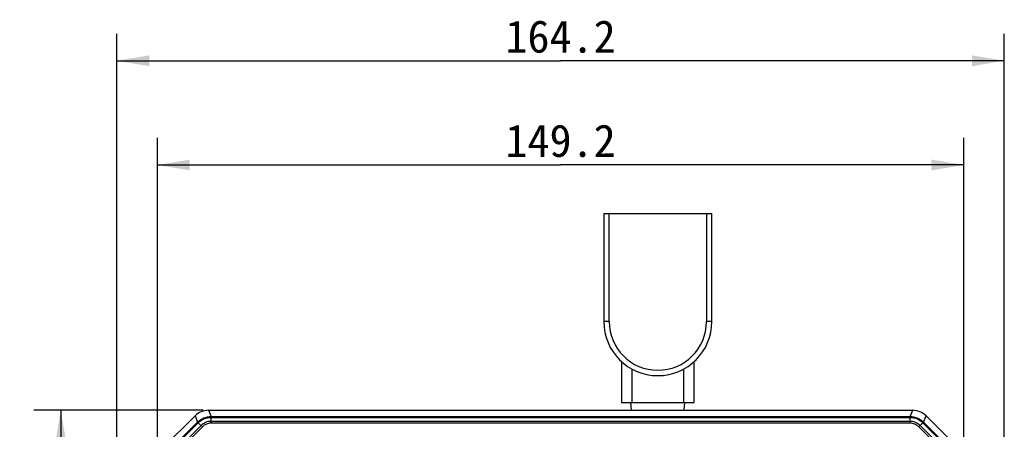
# Model space of a CAD drawing. Header units: millimetres. Extents: x 0 to 594, y 0 to 420.
# Tile 5 of 45: x 54 to 145, y 282 to 320. Entities that reach past the tile are written whole.
import ezdxf
from ezdxf.enums import TextEntityAlignment as Align

# ---------------------------------------------------------------- set-up
doc = ezdxf.new("R2010")
doc.units = ezdxf.units.MM
doc.header["$LTSCALE"] = 2
doc.layers.get('0').update_dxf_attribs({"linetype": 'CONTINUOUS'})
doc.layers.add('00_COMPONENTS', color=7, linetype='CONTINUOUS')
doc.layers.add('51__DRAFT_DIMS', color=7, linetype='CONTINUOUS')
doc.styles.get("Standard").update_dxf_attribs({"font": 'simfang.ttf'})
doc.dimstyles.new('DIMSTYLE_1', dxfattribs={"dimtxt": 3, "dimasz": 3, "dimexe": 2.5, "dimexo": 0.5, "dimgap": 0.75, "dimtad": 1, "dimdec": 1, "dimlfac": 2, "dimdsep": 46, "dimtxsty": 'Standard', "dimblk": '_FILLED', "dimblk1": '_FILLED', "dimblk2": '_FILLED', "dimcen": 0.09, "dimclrt": 3, "dimazin": 2, "dimtp": 0.5, "dimtm": 0.5, "dimtfac": 1, "dimtdec": 1, "dimtofl": 0, "dimtmove": 0, "dimatfit": 3, "dimldrblk": '_FILLED', "dimfxl": 1, "dimtolj": 1, "dimarcsym": 0})
doc.dimstyles.new('DIMSTYLE_2', dxfattribs={"dimtxt": 3, "dimasz": 3, "dimexe": 2.5, "dimexo": 0.5, "dimgap": 0.75, "dimtad": 1, "dimlfac": 2, "dimdsep": 46, "dimtxsty": 'Standard', "dimblk": '_FILLED', "dimblk1": '_FILLED', "dimblk2": '_FILLED', "dimcen": 0.09, "dimclrt": 3, "dimazin": 2, "dimtp": 0.5, "dimtm": 0.5, "dimtfac": 1, "dimtofl": 0, "dimtmove": 0, "dimatfit": 3, "dimldrblk": '_FILLED', "dimfxl": 1, "dimtolj": 1, "dimarcsym": 0})

# ---------------------------------------------------------------- blocks, each defined once
blk = doc.blocks.new('_FILLED')
at = {"color": 0, "linetype": 'ByBlock'}
blk.add_solid([(0, 0), (-1, 0.167), (-1, -0.167)], dxfattribs=at)
blk = doc.blocks.new('*D1')
at = {"layer": '51__DRAFT_DIMS', "color": 4}
for p, q in [((67.113, 279.958), (67.113, 309.388)), ((141.702, 279.958), (141.702, 309.388)), ((67.113, 306.888), (104.407, 306.888)), ((141.702, 306.888), (104.407, 306.888))]:
    blk.add_line(p, q, dxfattribs=at)
at = {"layer": '51__DRAFT_DIMS', "color": 4, "xscale": 3, "yscale": 3, "zscale": 3, "rotation": 180}
blk.add_blockref('_FILLED', (67.113, 306.888), dxfattribs=at)
at = {"layer": '51__DRAFT_DIMS', "color": 4, "xscale": 3, "yscale": 3, "zscale": 3}
blk.add_blockref('_FILLED', (141.702, 306.888), dxfattribs=at)
at = {"layer": '51__DRAFT_DIMS', "color": 3}
blk.add_text('149.2', height=3, dxfattribs=at).set_placement((104.407, 307.638), align=Align.CENTER)
blk = doc.blocks.new('*D2')
at = {"layer": '51__DRAFT_DIMS', "color": 4}
for p, q in [((63.357, 253.596), (63.357, 319.032)), ((145.457, 253.596), (145.457, 319.032)), ((63.357, 316.532), (104.407, 316.532)), ((145.457, 316.532), (104.407, 316.532))]:
    blk.add_line(p, q, dxfattribs=at)
at = {"layer": '51__DRAFT_DIMS', "color": 4, "xscale": 3, "yscale": 3, "zscale": 3, "rotation": 180}
blk.add_blockref('_FILLED', (63.357, 316.532), dxfattribs=at)
at = {"layer": '51__DRAFT_DIMS', "color": 4, "xscale": 3, "yscale": 3, "zscale": 3}
blk.add_blockref('_FILLED', (145.457, 316.532), dxfattribs=at)
at = {"layer": '51__DRAFT_DIMS', "color": 3}
blk.add_text('164.2', height=3, dxfattribs=at).set_placement((104.407, 317.282), align=Align.CENTER)
blk = doc.blocks.new('*D3')
at = {"layer": '51__DRAFT_DIMS', "color": 4}
for p, q in [((71.334, 284.179), (55.677, 284.179)), ((58.177, 284.179), (58.177, 246.781)), ((58.177, 209.382), (58.177, 246.781)), ((79.933, 209.382), (55.677, 209.382))]:
    blk.add_line(p, q, dxfattribs=at)
at = {"layer": '51__DRAFT_DIMS', "color": 4, "xscale": 3, "yscale": 3, "zscale": 3}
for p, rotation in [((58.177, 284.179), 90), ((58.177, 209.382), 270)]:
    blk.add_blockref('_FILLED', p, dxfattribs=dict(at, rotation=rotation))
at = {"layer": '51__DRAFT_DIMS', "color": 3}
blk.add_text('149.6', height=3, rotation=90, dxfattribs=at).set_placement((57.427, 246.781), align=Align.CENTER)

msp = doc.modelspace()

# ---------------------------------------------------------------- linework, layer by layer
at = {"layer": '00_COMPONENTS', "color": 0}
for p, q in [((108.4075, 302.3918), (108.4075, 292.3918)), ((108.4075, 302.3918), (118.4075, 302.3918)), ((108.9075, 292.3918), (108.9075, 302.3918)), ((117.9075, 302.3918), (117.9075, 292.3918)), ((118.4075, 292.3918), (118.4075, 302.3918)), ((108.9075, 292.3918), (108.4075, 292.3918)), ((118.4075, 292.3918), (117.9075, 292.3918)), ((110.0325, 288.7027), (110.0325, 284.8918)), ((111.0325, 284.8918), (111.0325, 287.9918)), ((115.7825, 287.9918), (115.7825, 284.8918)), ((116.7825, 284.8918), (116.7825, 288.7027)), ((110.0325, 284.8918), (116.7825, 284.8918)), ((110.9787, 284.1794), (110.9075, 284.8918)), ((115.8362, 284.1794), (115.9075, 284.8918)), ((67.625, 280.6947), (70.5974, 283.6672)), ((70.5974, 283.6672), (70.8358, 283.0917)), ((71.8341, 284.1794), (72.0725, 283.6039)), ((71.8341, 284.1794), (136.9809, 284.1794)), ((72.0725, 283.6039), (136.7425, 283.6039)), ((72.0738, 282.982), (72.0739, 283.5277)), ((72.0739, 283.5277), (136.7411, 283.5277)), ((136.7411, 282.982), (136.7411, 283.5277)), ((136.7425, 283.6039), (136.9809, 284.1794)), ((137.9792, 283.0917), (138.2176, 283.6672)), ((138.2176, 283.6672), (141.19, 280.6947)), ((68.2004, 280.4564), (70.8358, 283.0917)), ((68.2553, 280.4035), (70.8886, 283.0368)), ((71.1517, 282.7736), (68.5185, 280.1404)), ((71.2746, 282.6509), (68.6412, 280.0175)), ((71.2746, 282.6509), (70.8886, 283.0368)), ((136.7411, 282.982), (72.0738, 282.982)), ((136.7411, 283.1556), (72.0739, 283.1556)), ((137.5404, 282.6509), (137.9264, 283.0368)), ((140.1737, 280.0175), (137.5404, 282.6509)), ((140.2965, 280.1404), (137.6632, 282.7736)), ((137.9264, 283.0368), (140.5596, 280.4035)), ((137.9792, 283.0917), (140.6145, 280.4564))]:
    msp.add_line(p, q, dxfattribs=at)
for radius in [5, 4.5]:
    msp.add_arc((113.4075, 292.3918), radius, 180, 360, dxfattribs=at)
for centre, major_axis, start_param, end_param in [((71.835, 282.4283), (-0.6702, 1.6179), 5.8907385, 6.6756321), ((136.98, 282.4283), (0.6702, 1.6179), -0.3924468, 0.3924468)]:
    msp.add_ellipse(centre, major_axis=major_axis, ratio=0.9992864, start_param=start_param, end_param=end_param, dxfattribs=at)
for points, knots in [([(70.8358, 283.0917), (70.9966, 283.2525), (71.3855, 283.5133), (71.845, 283.6039), (72.0725, 283.6039)], [0, 0, 0, 0, 0.4999716, 1, 1, 1, 1]), ([(70.8886, 283.0368), (71.0428, 283.1909), (71.4155, 283.4409), (71.8559, 283.5278), (72.0739, 283.5277)], [0, 0, 0, 0, 0.4999715, 1, 1, 1, 1]), ([(72.0725, 283.6039), (72.0739, 283.5969), (72.0721, 283.5712), (72.0737, 283.546), (72.0739, 283.5277)], [0, 0, 0, 0, 0.2817756, 1, 1, 1, 1]), ([(136.7425, 283.6039), (136.7409, 283.597), (136.7429, 283.5712), (136.7412, 283.546), (136.7411, 283.5277)], [0, 0, 0, 0, 0.281788, 1, 1, 1, 1]), ([(136.7411, 283.5277), (136.9591, 283.5278), (137.3994, 283.4409), (137.7722, 283.191), (137.9264, 283.0368)], [0, 0, 0, 0, 0.4999807, 1, 1, 1, 1]), ([(136.7425, 283.6039), (136.97, 283.6039), (137.4294, 283.5133), (137.8183, 283.2525), (137.9792, 283.0917)], [0, 0, 0, 0, 0.4999808, 1, 1, 1, 1]), ([(70.8358, 283.0917), (70.8395, 283.0856), (70.8592, 283.0688), (70.8758, 283.0498), (70.8886, 283.0368)], [0, 0, 0, 0, 0.281788, 1, 1, 1, 1]), ([(72.0739, 283.1556), (71.9043, 283.1556), (71.5617, 283.0881), (71.2717, 282.8936), (71.1517, 282.7736)], [0, 0, 0, 0, 0.4999292, 1, 1, 1, 1]), ([(72.0738, 282.982), (71.9268, 282.9821), (71.6298, 282.9237), (71.3785, 282.755), (71.2746, 282.6509)], [0, 0, 0, 0, 0.4999288, 1, 1, 1, 1]), ([(137.6632, 282.7736), (137.5433, 282.8935), (137.2533, 283.0881), (136.9107, 283.1556), (136.7411, 283.1556)], [0, 0, 0, 0, 0.4999291, 1, 1, 1, 1]), ([(137.5404, 282.6509), (137.4365, 282.7549), (137.1852, 282.9237), (136.8882, 282.9821), (136.7411, 282.982)], [0, 0, 0, 0, 0.4999287, 1, 1, 1, 1]), ([(137.9792, 283.0917), (137.9753, 283.0857), (137.9558, 283.0688), (137.9391, 283.0498), (137.9264, 283.0368)], [0, 0, 0, 0, 0.2817756, 1, 1, 1, 1])]:
    msp.add_open_spline(points, degree=3, knots=knots, dxfattribs=at)

# ---------------------------------------------------------------- dimensions: what is measured, and where the dimension line sits
at = {"layer": '51__DRAFT_DIMS', "color": 4}
for base, p1, p2, angle, dimstyle, picture, middle in [((63.3575, 316.5319), (145.4575, 253.0961), (63.3575, 253.0961), 180, 'DIMSTYLE_2', '*D2', (104.4837, 316.5319)), ((58.1772, 284.1794), (80.4329, 209.3824), (71.8341, 284.1794), 90, 'DIMSTYLE_1', '*D3', (58.1772, 246.8864))]:
    dim = msp.add_linear_dim(base=base, p1=p1, p2=p2, angle=angle, dimstyle=dimstyle, dxfattribs=at)
    dim.commit()
    dim.dimension.update_dxf_attribs({"geometry": picture, "text_midpoint": middle, "dimtype": 160})
dim = msp.add_linear_dim(base=(141.7022, 306.888), p1=(67.1127, 279.458), p2=(141.7022, 279.458), dimstyle='DIMSTYLE_1', dxfattribs=at)
dim.commit()
dim.dimension.update_dxf_attribs({"geometry": '*D1', "text_midpoint": (104.4837, 306.888), "dimtype": 160})

doc.saveas('drawing.dxf')
